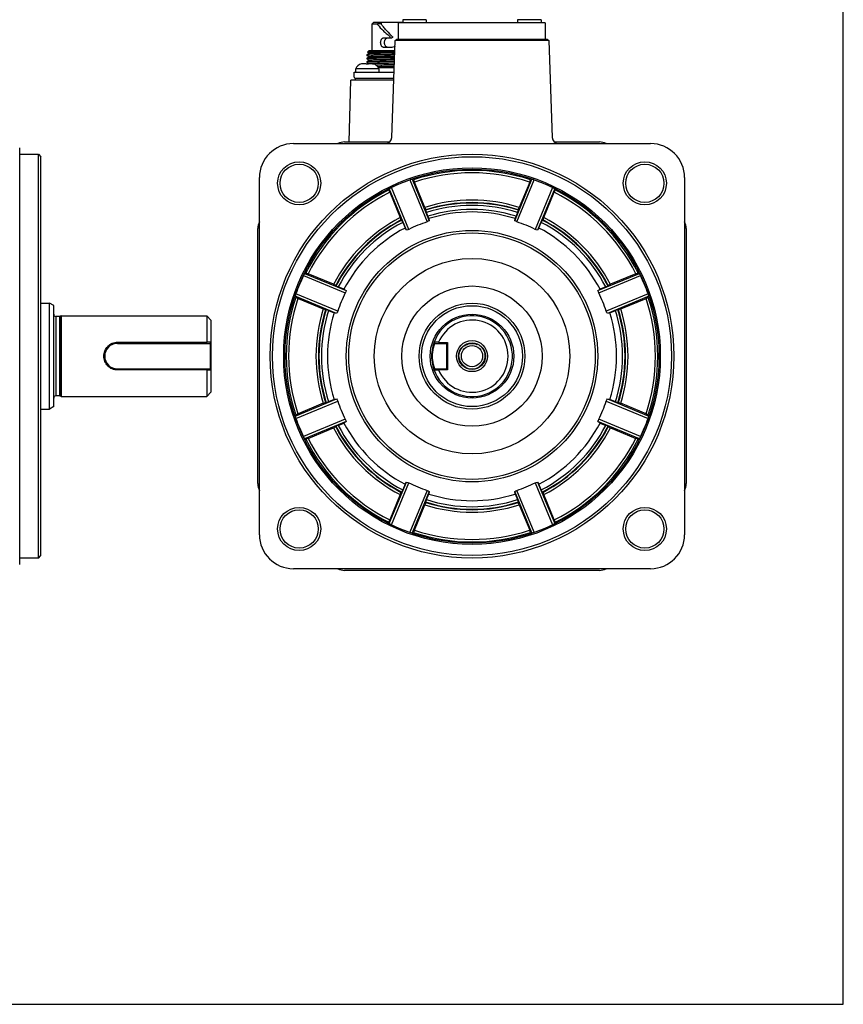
# Model space of a CAD drawing. Header units: millimetres. Extents: x 0 to 559, y 0 to 432.
# Tile 15 of 16: x 365 to 559, y 0 to 232. Entities that reach past the tile are written whole.
import ezdxf

# ---------------------------------------------------------------- set-up
doc = ezdxf.new("R2010")
doc.units = ezdxf.units.MM
doc.header["$LTSCALE"] = 30.734
doc.linetypes.add('HIDDEN', pattern=[0.2, 0.1, -0.1])
for name, color, linetype in [('ECM-B3M-C210DXF_CONTINUOUS_LINE', 7, 'CONTINUOUS'), ('ECM-B3M-XX1015S91_DXF_FORMAT', 7, 'CONTINUOUS'), ('LQM37B48FFDBDXF_CONTINUOUS_LINE', 7, 'CONTINUOUS'), ('SHAFT_B3M_F1010_DXF_HIDDEN_LINE', 7, 'CONTINUOUS'), ('SHAFT_B3M_F1DXF_CONTINUOUS_LINE', 7, 'CONTINUOUS')]:
    doc.layers.add(name, color=color, linetype=linetype)

msp = doc.modelspace()

# ---------------------------------------------------------------- linework, layer by layer
at = {"layer": 'ECM-B3M-C210DXF_CONTINUOUS_LINE', "color": 7, "linetype": 'Continuous'}
for p, q in [((454.19, 226.98), (454.19, 230.88)), ((488.69, 230.88), (454.19, 230.88)), ((455.19, 231.63), (455.19, 230.88)), ((460.69, 231.63), (455.19, 231.63)), ((460.69, 231.63), (460.69, 230.88)), ((482.19, 231.63), (482.19, 230.88)), ((487.69, 231.63), (482.19, 231.63)), ((487.69, 231.63), (487.69, 230.88)), ((488.69, 230.88), (488.69, 226.98)), ((452.6, 203.93), (453.39, 226.7)), ((453.39, 226.7), (453.69, 226.98)), ((489.51, 226.7), (453.39, 226.7)), ((489.21, 226.98), (453.69, 226.98)), ((489.21, 226.98), (489.51, 226.7)), ((489.51, 226.7), (490.31, 203.93)), ((445.46, 221.23), (445.46, 221.23)), ((446.53, 221.28), (445.96, 221.28)), ((447.69, 221.28), (447.11, 221.28)), ((448.18, 221.23), (448.18, 221.23)), ((443.96, 217.88), (443.95, 217.38)), ((444.07, 220.03), (444.07, 219.28)), ((449.57, 220.03), (444.07, 220.03)), ((446.48, 217.88), (453.09, 217.88)), ((449.57, 220.03), (449.57, 219.28)), ((442.57, 202.88), (442.95, 217.38)), ((453.07, 217.38), (442.95, 217.38)), ((429.45, 202.48), (513.45, 202.48)), ((441.45, 202.88), (452.11, 202.88)), ((490.8, 202.88), (501.45, 202.88)), ((365.04, 103.48), (365.04, 201.48)), ((365.04, 199.98), (369.46, 199.98)), ((369.46, 199.98), (370.04, 199.4)), ((369.46, 104.98), (369.46, 199.98)), ((370.04, 105.57), (370.04, 199.4)), ((421.45, 110.48), (421.45, 194.48)), ((456.8, 193.92), (460.88, 184.07)), ((457.35, 194.09), (461.4, 184.33)), ((457.65, 193.96), (457.89, 193.42)), ((460.36, 187.47), (457.89, 193.42)), ((481.51, 184.33), (485.55, 194.09)), ((482.03, 184.07), (486.11, 193.92)), ((485.02, 193.42), (482.55, 187.47)), ((485.02, 193.42), (485.25, 193.96)), ((521.45, 194.48), (521.45, 110.48)), ((452.1, 191.02), (451.89, 191.57)), ((456.05, 182.11), (452, 191.88)), ((452.1, 191.02), (454.56, 185.07)), ((456.6, 182.3), (452.52, 192.15)), ((490.39, 192.15), (486.31, 182.3)), ((490.91, 191.88), (486.86, 182.11)), ((488.35, 185.07), (490.81, 191.02)), ((491.02, 191.57), (490.81, 191.02)), ((460.36, 187.47), (460.57, 186.93)), ((460.5, 186.8), (460.57, 186.93)), ((460.5, 186.8), (460.71, 186.25)), ((461.07, 185.39), (460.71, 186.25)), ((461.07, 185.39), (461.28, 184.85)), ((481.63, 184.85), (481.83, 185.39)), ((482.19, 186.25), (481.83, 185.39)), ((482.19, 186.25), (482.4, 186.8)), ((482.34, 186.93), (482.55, 187.47)), ((482.34, 186.93), (482.4, 186.8)), ((454.8, 184.54), (454.56, 185.07)), ((454.8, 184.54), (454.93, 184.49)), ((455.17, 183.95), (454.93, 184.49)), ((455.17, 183.95), (455.72, 182.63)), ((461.28, 184.85), (461.4, 184.33)), ((481.51, 184.33), (481.63, 184.85)), ((487.19, 182.63), (487.74, 183.95)), ((487.97, 184.49), (487.74, 183.95)), ((487.97, 184.49), (488.11, 184.54)), ((488.35, 185.07), (488.11, 184.54)), ((421.06, 122.48), (421.06, 182.48)), ((456.05, 182.11), (455.72, 182.63)), ((487.19, 182.63), (486.86, 182.11)), ((521.85, 182.48), (521.85, 122.48)), ((431.79, 171.42), (441.64, 167.34)), ((432.06, 171.94), (441.83, 167.89)), ((432.37, 172.05), (432.92, 171.84)), ((438.87, 169.38), (432.92, 171.84)), ((501.08, 167.89), (510.84, 171.94)), ((501.27, 167.34), (511.11, 171.42)), ((509.99, 171.84), (504.04, 169.38)), ((509.99, 171.84), (510.54, 172.05)), ((438.87, 169.38), (439.4, 169.14)), ((439.45, 169), (439.4, 169.14)), ((503.51, 169.14), (503.46, 169)), ((503.51, 169.14), (504.04, 169.38)), ((439.87, 163.06), (430.02, 167.14)), ((439.45, 169), (439.98, 168.77)), ((441.31, 168.22), (439.98, 168.77)), ((441.31, 168.22), (441.83, 167.89)), ((501.08, 167.89), (501.59, 168.22)), ((502.92, 168.77), (501.59, 168.22)), ((502.92, 168.77), (503.46, 169)), ((512.88, 167.14), (503.04, 163.06)), ((370.04, 164.93), (372.04, 164.93)), ((373.04, 164.36), (372.04, 164.93)), ((372.04, 140.03), (372.04, 164.93)), ((439.61, 162.54), (429.84, 166.58)), ((430.52, 166.05), (429.98, 166.28)), ((430.52, 166.05), (436.47, 163.58)), ((513.06, 166.58), (503.3, 162.54)), ((506.44, 163.58), (512.39, 166.05)), ((512.93, 166.28), (512.39, 166.05)), ((373.04, 140.61), (373.04, 164.36)), ((437.01, 163.37), (436.47, 163.58)), ((437.01, 163.37), (437.14, 163.43)), ((437.69, 163.22), (437.14, 163.43)), ((437.69, 163.22), (439.02, 162.67)), ((439.61, 162.54), (439.02, 162.67)), ((503.89, 162.67), (503.3, 162.54)), ((503.89, 162.67), (505.22, 163.22)), ((505.76, 163.43), (505.22, 163.22)), ((505.76, 163.43), (505.89, 163.37)), ((506.44, 163.58), (505.89, 163.37)), ((429.84, 138.39), (439.61, 142.43)), ((430.02, 137.83), (439.87, 141.91)), ((436.47, 141.39), (430.52, 138.92)), ((436.47, 141.39), (437.01, 141.6)), ((437.14, 141.54), (437.01, 141.6)), ((437.14, 141.54), (437.69, 141.75)), ((439.02, 142.3), (437.69, 141.75)), ((439.02, 142.3), (439.61, 142.43)), ((503.04, 141.91), (512.88, 137.83)), ((503.3, 142.43), (503.89, 142.3)), ((503.3, 142.43), (513.06, 138.39)), ((505.22, 141.75), (503.89, 142.3)), ((505.22, 141.75), (505.76, 141.54)), ((505.89, 141.6), (505.76, 141.54)), ((505.89, 141.6), (506.44, 141.39)), ((512.39, 138.92), (506.44, 141.39)), ((370.04, 140.03), (372.04, 140.03)), ((373.04, 140.61), (372.04, 140.03)), ((429.98, 138.68), (430.52, 138.92)), ((441.64, 137.63), (431.79, 133.55)), ((441.83, 137.08), (432.06, 133.03)), ((439.98, 136.2), (441.31, 136.75)), ((441.83, 137.08), (441.31, 136.75)), ((510.84, 133.03), (501.08, 137.08)), ((501.59, 136.75), (501.08, 137.08)), ((511.11, 133.55), (501.27, 137.63)), ((501.59, 136.75), (502.92, 136.2)), ((512.39, 138.92), (512.93, 138.68)), ((432.92, 133.13), (438.87, 135.59)), ((439.4, 135.83), (438.87, 135.59)), ((439.4, 135.83), (439.45, 135.97)), ((439.98, 136.2), (439.45, 135.97)), ((503.46, 135.97), (502.92, 136.2)), ((503.46, 135.97), (503.51, 135.83)), ((504.04, 135.59), (503.51, 135.83)), ((504.04, 135.59), (509.99, 133.13)), ((432.92, 133.13), (432.37, 132.92)), ((510.54, 132.92), (509.99, 133.13)), ((452, 113.09), (456.05, 122.86)), ((455.72, 122.34), (456.05, 122.86)), ((486.86, 122.86), (487.19, 122.34)), ((486.86, 122.86), (490.91, 113.09)), ((452.52, 112.82), (456.6, 122.67)), ((454.93, 120.48), (454.8, 120.43)), ((454.93, 120.48), (455.17, 121.02)), ((455.72, 122.34), (455.17, 121.02)), ((460.88, 120.9), (456.8, 111.05)), ((461.4, 120.64), (457.35, 110.88)), ((461.4, 120.64), (461.26, 120.05)), ((485.55, 110.88), (481.51, 120.64)), ((481.64, 120.05), (481.51, 120.64)), ((486.11, 111.05), (482.03, 120.9)), ((486.31, 122.67), (490.39, 112.82)), ((487.74, 121.02), (487.19, 122.34)), ((487.74, 121.02), (487.97, 120.48)), ((488.11, 120.43), (487.97, 120.48)), ((454.56, 119.9), (452.1, 113.95)), ((454.56, 119.9), (454.8, 120.43)), ((460.71, 118.72), (460.5, 118.17)), ((460.57, 118.04), (460.5, 118.17)), ((460.71, 118.72), (461.26, 120.05)), ((481.64, 120.05), (482.19, 118.72)), ((482.4, 118.17), (482.19, 118.72)), ((482.4, 118.17), (482.34, 118.04)), ((488.11, 120.43), (488.35, 119.9)), ((490.81, 113.95), (488.35, 119.9)), ((457.89, 111.55), (460.36, 117.5)), ((460.57, 118.04), (460.36, 117.5)), ((482.55, 117.5), (482.34, 118.04)), ((482.55, 117.5), (485.02, 111.55)), ((451.89, 113.4), (452.1, 113.95)), ((490.81, 113.95), (491.02, 113.4)), ((457.89, 111.55), (457.65, 111.01)), ((485.25, 111.01), (485.02, 111.55)), ((369.46, 104.98), (365.04, 104.98)), ((369.46, 104.98), (370.04, 105.57)), ((513.45, 102.48), (429.45, 102.48)), ((501.45, 102.09), (441.45, 102.09))]:
    msp.add_line(p, q, dxfattribs=at)
for centre, radius in [((471.45, 152.48), 47.5), ((471.45, 152.48), 46.92), ((430.79, 193.14), 5.08), ((430.79, 193.14), 4.5), ((512.11, 193.14), 5.08), ((512.11, 193.14), 4.5), ((471.45, 152.48), 44.3), ((471.45, 152.48), 43.99), ((471.45, 152.48), 29.58), ((471.45, 152.48), 29), ((471.45, 152.48), 23), ((471.45, 152.48), 16.5), ((471.45, 152.48), 12.45), ((471.45, 152.48), 11.87), ((430.79, 111.83), 5.08), ((430.79, 111.83), 4.5), ((512.11, 111.83), 5.08), ((512.11, 111.83), 4.5)]:
    msp.add_circle(centre, radius, dxfattribs=at)
for centre, radius, start, end in [((445.93, 219.28), 2, 103.5314, 158.1807), ((445.94, 219.23), 2.06, 97.8177, 103.485), ((445.94, 219.24), 2.04, 100.9636, 103.4956), ((445.94, 219.21), 2.07, 97.8246, 100.9624), ((445.95, 219.19), 2.1, 96.2823, 97.8263), ((445.95, 219.17), 2.11, 95.4641, 96.2833), ((445.95, 219.15), 2.13, 94.1078, 95.4634), ((445.96, 219.08), 2.2, 89.9817, 94.0892), ((446.53, 221.19), 0.0904, 78.5081, 89.9872), ((446.82, 216.46), 4.74, 89.9948, 92.0436), ((446.82, 216.43), 4.77, 88.6365, 90.0013), ((446.83, 216.52), 4.68, 87.9526, 88.6367), ((447.11, 221.19), 0.0904, 90.0128, 101.4919), ((447.69, 219.08), 2.2, 85.9108, 90.0183), ((447.7, 219.15), 2.13, 84.5366, 85.8922), ((447.7, 219.17), 2.11, 83.7167, 84.5359), ((447.7, 219.19), 2.1, 82.1737, 83.7177), ((447.7, 219.21), 2.07, 79.0376, 82.1753), ((447.7, 219.23), 2.06, 76.515, 82.1823), ((447.71, 219.24), 2.04, 76.5044, 79.0364), ((447.72, 219.28), 2, 21.8193, 76.4686), ((451.1, 203.98), 1.5, 270, 358), ((491.81, 203.98), 1.5, 182, 270), ((429.45, 194.48), 8, 90, 180), ((441.45, 199.48), 3.39, 90, 117.75), ((501.45, 199.48), 3.39, 62.25, 90), ((513.45, 194.48), 8, 0, 90), ((471.45, 152.48), 43.71, 71.5951, 108.4049), ((471.45, 152.48), 43.13, 71.6703, 108.3297), ((471.45, 152.48), 43.95, 109.4812, 115.5188), ((407.84, 84.9), 119.89, 65.4526, 65.6096), ((535.06, 84.9), 119.89, 114.3904, 114.5474), ((471.45, 152.48), 43.95, 64.4812, 70.5188), ((471.45, 152.48), 43.71, 116.5951, 153.4049), ((471.45, 152.48), 43.13, 116.6703, 153.3297), ((564.22, 149.67), 119.89, 159.3904, 159.5474), ((471.45, 152.48), 43.13, 26.6703, 63.3297), ((378.68, 149.67), 119.89, 20.4526, 20.6096), ((471.45, 152.48), 43.71, 26.5951, 63.4049), ((471.45, 152.48), 36.7, 72.4016, 107.5984), ((471.45, 152.48), 36.01, 72.3019, 107.6981), ((471.45, 152.48), 36.12, 72.4572, 107.5428), ((471.45, 152.48), 35.43, 72.357, 107.643), ((471.45, 152.48), 34.5, 72.4885, 107.5115), ((471.45, 152.48), 33.92, 72.5515, 107.4485), ((424.45, 182.48), 3.39, 152.25, 180), ((471.45, 152.48), 36.7, 117.4016, 152.5984), ((471.45, 152.48), 36.12, 117.4572, 152.5428), ((471.45, 152.48), 36.01, 117.3019, 152.6981), ((471.45, 152.48), 35.43, 117.357, 152.643), ((471.45, 152.48), 33.31, 108.5155, 116.4845), ((471.45, 152.48), 33.31, 63.5155, 71.4845), ((471.45, 152.48), 35.43, 27.357, 62.6431), ((471.45, 152.48), 36.01, 27.3019, 62.6981), ((471.45, 152.48), 36.12, 27.4572, 62.5428), ((471.45, 152.48), 36.7, 27.4016, 62.5984), ((518.45, 182.48), 3.39, 0, 27.75), ((471.45, 152.48), 34, 117.5621, 152.4379), ((471.45, 152.48), 34, 27.5621, 62.4379), ((471.45, 152.48), 43.95, 154.4812, 160.5188), ((474.26, 59.72), 119.89, 110.4526, 110.6096), ((468.64, 59.72), 119.89, 69.3904, 69.5474), ((471.45, 152.48), 43.95, 19.4812, 25.5188), ((471.45, 152.48), 33.31, 153.5155, 161.4845), ((471.45, 152.48), 33.31, 18.5155, 26.4845), ((471.45, 152.48), 43.71, 161.5951, 198.4049), ((471.45, 152.48), 43.13, 161.6703, 198.3297), ((539.04, 216.09), 119.89, 204.3904, 204.5474), ((471.45, 152.48), 43.13, 341.6703, 18.3297), ((403.87, 216.09), 119.89, 335.4526, 335.6096), ((471.45, 152.48), 43.71, 341.5951, 18.4049), ((471.45, 152.48), 36.7, 162.4016, 197.5984), ((471.45, 152.48), 36.12, 162.4572, 197.5428), ((471.45, 152.48), 36.01, 162.3019, 197.6981), ((471.45, 152.48), 35.43, 162.357, 197.643), ((471.45, 152.48), 34, 162.5621, 197.4379), ((471.45, 152.48), 34, 342.5621, 17.4379), ((471.45, 152.48), 35.43, 342.357, 17.643), ((471.45, 152.48), 36.01, 342.3019, 17.6981), ((471.45, 152.48), 36.12, 342.4572, 17.5428), ((471.45, 152.48), 36.7, 342.4016, 17.5984), ((471.45, 152.48), 33.31, 198.5155, 206.4845), ((471.45, 152.48), 33.31, 333.5155, 341.4845), ((539.04, 88.87), 119.89, 155.4526, 155.6096), ((471.45, 152.48), 43.95, 199.4812, 205.5188), ((471.45, 152.48), 34, 207.5621, 242.4379), ((471.45, 152.48), 34, 297.5621, 332.4379), ((471.45, 152.48), 43.95, 334.4812, 340.5188), ((403.87, 88.87), 119.89, 24.3904, 24.5474), ((471.45, 152.48), 36.7, 207.4016, 242.5984), ((471.45, 152.48), 36.12, 207.4572, 242.5428), ((471.45, 152.48), 36.01, 207.3019, 242.6981), ((471.45, 152.48), 35.43, 207.357, 242.643), ((471.45, 152.48), 35.43, 297.357, 332.643), ((471.45, 152.48), 36.01, 297.3019, 332.6981), ((471.45, 152.48), 36.12, 297.4572, 332.5428), ((471.45, 152.48), 36.7, 297.4016, 332.5984), ((474.26, 245.25), 119.89, 249.3904, 249.5474), ((471.45, 152.48), 43.71, 206.5951, 243.4049), ((471.45, 152.48), 43.13, 206.6703, 243.3297), ((471.45, 152.48), 43.13, 296.6703, 333.3297), ((471.45, 152.48), 43.71, 296.5951, 333.4049), ((468.64, 245.25), 119.89, 290.4526, 290.6096), ((424.45, 122.48), 3.39, 180, 207.75), ((471.45, 152.48), 33.31, 243.5155, 251.4845), ((471.45, 152.48), 33.31, 288.5155, 296.4845), ((518.45, 122.48), 3.39, 332.25, 360), ((471.45, 152.48), 36.01, 252.3019, 287.6981), ((471.45, 152.48), 35.43, 252.357, 287.643), ((471.45, 152.48), 34, 252.5621, 287.4379), ((471.45, 152.48), 36.7, 252.4016, 287.5984), ((471.45, 152.48), 36.12, 252.4572, 287.5428), ((564.22, 155.3), 119.89, 200.4526, 200.6096), ((471.45, 152.48), 43.95, 244.4812, 250.5188), ((471.45, 152.48), 43.13, 251.6703, 288.3297), ((471.45, 152.48), 43.95, 289.4812, 295.5188), ((378.68, 155.3), 119.89, 339.3904, 339.5474), ((429.45, 110.48), 8, 180, 270), ((407.84, 220.07), 119.89, 294.3904, 294.5474), ((471.45, 152.48), 43.71, 251.5951, 288.4049), ((535.06, 220.07), 119.89, 245.4526, 245.6096), ((513.45, 110.48), 8, 270, 360), ((441.45, 105.48), 3.39, 242.25, 270), ((501.45, 105.48), 3.39, 270, 297.75)]:
    msp.add_arc(centre, radius, start, end, dxfattribs=at)
for centre, major_axis, ratio, start_param, end_param in [((470.42, 152.05), (40.68, 16.85), 0.999675, 1.479371, 1.492649), ((472.49, 152.05), (40.68, -16.85), 0.999675, 1.648943, 1.662222), ((472.49, 152.91), (40.68, 16.85), 0.999675, 1.648943, 1.662222), ((470.42, 152.91), (40.68, -16.85), 0.999675, 1.479371, 1.492649), ((476.12, 154.42), (31.15, 12.9), 0.988706, 1.634791, 1.652116), ((466.78, 154.42), (31.15, -12.9), 0.988706, 1.489477, 1.506801), ((466.78, 150.55), (31.15, 12.9), 0.988706, 1.489477, 1.506801), ((476.12, 150.55), (31.15, -12.9), 0.988706, 1.634791, 1.652116), ((471.02, 151.45), (16.85, 40.68), 0.999675, 1.479371, 1.492649), ((471.88, 151.45), (-16.85, 40.68), 0.999675, -1.492649, -1.479371), ((471.88, 153.52), (16.85, 40.68), 0.999675, -4.634242, -4.620964), ((473.39, 157.15), (12.9, 31.15), 0.988706, -4.648394, -4.631069), ((469.52, 157.15), (-12.9, 31.15), 0.988706, -1.652116, -1.634791), ((471.02, 153.52), (-16.85, 40.68), 0.999675, -1.662222, -1.648943), ((469.52, 147.82), (12.9, 31.15), 0.988706, 1.489477, 1.506801), ((473.39, 147.82), (-12.9, 31.15), 0.988706, -1.506801, -1.489477), ((469.52, 157.15), (-12.9, 31.15), 0.988706, -4.648394, -4.631069), ((473.39, 157.15), (12.9, 31.15), 0.988706, -1.652116, -1.634791), ((471.88, 151.45), (-16.85, 40.68), 0.999675, 1.479371, 1.492649), ((473.39, 147.82), (-12.9, 31.15), 0.988706, 1.489477, 1.506801), ((469.52, 147.82), (12.9, 31.15), 0.988706, -1.506801, -1.489477), ((471.02, 151.45), (16.85, 40.68), 0.999675, -1.492649, -1.479371), ((471.02, 153.52), (-16.85, 40.68), 0.999675, -4.634242, -4.620964), ((471.88, 153.52), (16.85, 40.68), 0.999675, -1.662222, -1.648943), ((466.78, 154.42), (31.15, -12.9), 0.988706, -1.506801, -1.489477), ((476.12, 154.42), (31.15, 12.9), 0.988706, -1.652116, -1.634791), ((476.12, 150.55), (31.15, -12.9), 0.988706, -1.652116, -1.634791), ((466.78, 150.55), (31.15, 12.9), 0.988706, -1.506801, -1.489477), ((472.49, 152.05), (40.68, -16.85), 0.999675, -1.662222, -1.648943), ((470.42, 152.05), (40.68, 16.85), 0.999675, -1.492649, -1.479371), ((470.42, 152.91), (40.68, -16.85), 0.999675, -1.492649, -1.479371), ((472.49, 152.91), (40.68, 16.85), 0.999675, -1.662222, -1.648943)]:
    msp.add_ellipse(centre, major_axis=major_axis, ratio=ratio, start_param=start_param, end_param=end_param, dxfattribs=at)
for points, knots in [([(446.53, 221.28), (446.54, 221.28), (446.6, 221.27), (446.63, 221.23), (446.65, 221.19)], [0, 0, 0, 0, 0.198646, 1, 1, 1, 1]), ([(446.99, 221.19), (447, 221.2), (447.03, 221.24), (447.06, 221.28), (447.1, 221.28)], [0, 0, 0, 0, 0.31683, 1, 1, 1, 1])]:
    msp.add_open_spline(points, degree=3, knots=knots, dxfattribs=at)
msp.add_open_spline([(447.11, 221.28), (447.1, 221.28), (447.09, 221.28), (447.08, 221.28)], degree=3, dxfattribs=at)
at = {"layer": 'ECM-B3M-XX1015S91_DXF_FORMAT', "color": 7, "linetype": 'Continuous'}
for p, q in [((558.8, 0), (558.8, 431.8)), ((0, 0), (558.8, 0))]:
    msp.add_line(p, q, dxfattribs=at)
at = {"layer": 'LQM37B48FFDBDXF_CONTINUOUS_LINE', "color": 7, "linetype": 'Continuous'}
for p, q in [((447.85, 230.58), (448.25, 230.98)), ((447.85, 230.58), (447.85, 224.28)), ((449.23, 230.58), (447.85, 230.58)), ((455.19, 230.98), (448.25, 230.98)), ((449.3, 230.69), (449.55, 230.98)), ((450.13, 230.69), (449.3, 230.69)), ((450.13, 230.69), (450.13, 230.98)), ((454.84, 230.98), (454.83, 230.88)), ((450.81, 227.38), (452.58, 227.38)), ((452.18, 227.55), (452.18, 227.57)), ((452.74, 227.55), (452.74, 227.57)), ((452.33, 225.08), (450.81, 225.08)), ((446.7, 223.32), (446.71, 223.33)), ((446.7, 223.32), (446.7, 223.25)), ((446.7, 223.25), (446.71, 223.24)), ((446.7, 222.52), (446.71, 222.53)), ((446.7, 222.52), (446.7, 222.44)), ((446.7, 222.44), (446.71, 222.44)), ((447.21, 223.62), (446.71, 223.33)), ((446.71, 223.24), (447.2, 222.96)), ((447.2, 222.81), (446.71, 222.53)), ((446.71, 222.44), (447.21, 222.15)), ((447.2, 224.28), (446.87, 223.95)), ((446.87, 223.95), (447.2, 223.76)), ((453.31, 224.28), (447.2, 224.28)), ((447.2, 223.76), (447.2, 223.61)), ((447.2, 223.76), (447.2, 223.76)), ((447.2, 223.76), (447.2, 223.76)), ((447.2, 222.96), (447.2, 222.82)), ((446.7, 221.72), (446.71, 221.73)), ((446.7, 221.72), (446.7, 221.65)), ((446.7, 221.65), (446.71, 221.64)), ((447.21, 222.02), (446.71, 221.73)), ((446.71, 221.64), (447.2, 221.36)), ((447.2, 222.16), (447.2, 222.01)), ((447.21, 222.02), (447.2, 222.01)), ((447.2, 221.36), (447.2, 221.28)), ((448.02, 221.27), (448.31, 221.28)), ((453.17, 220.28), (449.45, 220.28)), ((450.15, 220.44), (450.15, 220.43)), ((451.1, 220.44), (451.1, 220.45)), ((451.37, 220.45), (451.37, 220.45)), ((451.97, 220.46), (451.97, 220.46)), ((443.75, 218.08), (443.75, 219.28)), ((443.75, 219.28), (453.13, 219.28)), ((443.95, 217.88), (453.09, 217.88))]:
    msp.add_line(p, q, dxfattribs=at)
for centre, radius, start, end in [((469.23, 245.17), 24.06, 222.275, 226.5642), ((450.34, 155.47), 65.84, 91.7615, 92.0127), ((465.12, -543.1), 765.37, 90.8898, 91.08709), ((443.95, 218.08), 0.2, 180, 270)]:
    msp.add_arc(centre, radius, start, end, dxfattribs=at)
for points, knots in [([(449.23, 230.58), (449.23, 230.59), (449.26, 230.63), (449.28, 230.66), (449.3, 230.69)], [0, 0, 0, 0, 0.237525, 1, 1, 1, 1]), ([(449.29, 230.45), (449.28, 230.46), (449.25, 230.5), (449.24, 230.55), (449.23, 230.58)], [0, 0, 0, 0, 0.228518, 1, 1, 1, 1]), ([(449.29, 230.45), (449.66, 229.95), (450.32, 229.24), (451.3, 228.36), (451.84, 227.93), (452.12, 227.71)], [0, 0, 0, 0, 0.474903, 0.73147, 1, 1, 1, 1]), ([(450.2, 230.45), (450.17, 230.48), (450.14, 230.56), (450.13, 230.64), (450.13, 230.69)], [0, 0, 0, 0, 0.466171, 1, 1, 1, 1]), ([(451.42, 228.99), (451.2, 229.23), (450.78, 229.71), (450.38, 230.21), (450.2, 230.45)], [0, 0, 0, 0, 0.517082, 1, 1, 1, 1]), ([(450.81, 225.08), (450.75, 225.08), (450.63, 225.1), (450.46, 225.17), (450.31, 225.28), (450.18, 225.42), (450.08, 225.6), (449.98, 225.87), (449.93, 226.23), (449.98, 226.6), (450.08, 226.87), (450.18, 227.05), (450.31, 227.19), (450.46, 227.3), (450.63, 227.37), (450.75, 227.38), (450.81, 227.38)], [0, 0, 0, 0, 0.055771, 0.111735, 0.169285, 0.229564, 0.293208, 0.360059, 0.499983, 0.639903, 0.706765, 0.770426, 0.830713, 0.88826, 0.944229, 1, 1, 1, 1]), ([(451.78, 225.08), (451.72, 225.08), (451.59, 225.1), (451.42, 225.17), (451.26, 225.27), (451.12, 225.42), (451.02, 225.59), (450.91, 225.86), (450.86, 226.23), (450.91, 226.61), (451.02, 226.88), (451.12, 227.05), (451.26, 227.2), (451.42, 227.3), (451.59, 227.37), (451.72, 227.38), (451.78, 227.38)], [0, 0, 0, 0, 0.057247, 0.11429, 0.172356, 0.232641, 0.295832, 0.361948, 0.50002, 0.638046, 0.70417, 0.767373, 0.827641, 0.885711, 0.942755, 1, 1, 1, 1]), ([(452.03, 227.38), (452.05, 227.38), (452.09, 227.39), (452.14, 227.43), (452.18, 227.49), (452.18, 227.53), (452.18, 227.55)], [0, 0, 0, 0, 0.236778, 0.481965, 0.737583, 1, 1, 1, 1]), ([(452.18, 227.57), (452.18, 227.6), (452.17, 227.65), (452.14, 227.69), (452.12, 227.71)], [0, 0, 0, 0, 0.509317, 1, 1, 1, 1]), ([(452.74, 227.55), (452.74, 227.53), (452.73, 227.49), (452.69, 227.43), (452.64, 227.39), (452.6, 227.38), (452.58, 227.38)], [0, 0, 0, 0, 0.261846, 0.517194, 0.762629, 1, 1, 1, 1]), ([(452.68, 227.7), (452.7, 227.68), (452.73, 227.64), (452.74, 227.59), (452.74, 227.57)], [0, 0, 0, 0, 0.492602, 1, 1, 1, 1]), ([(453.35, 225.33), (453.19, 225.26), (452.86, 225.13), (452.5, 225.08), (452.33, 225.08)], [0, 0, 0, 0, 0.507741, 1, 1, 1, 1]), ([(453.28, 223.41), (452.82, 223.41), (451.95, 223.39), (450.88, 223.38), (450.08, 223.36), (449.53, 223.35), (449.02, 223.34), (448.55, 223.33), (448.14, 223.32), (447.77, 223.31), (447.45, 223.3), (447.23, 223.29), (447.07, 223.28), (446.97, 223.28), (446.89, 223.27), (446.83, 223.27), (446.77, 223.26), (446.74, 223.26), (446.72, 223.25), (446.71, 223.25), (446.7, 223.25), (446.7, 223.25)], [0, 0, 0, 0, 0.207034, 0.399475, 0.488572, 0.572101, 0.649496, 0.720229, 0.783823, 0.839844, 0.887915, 0.927708, 0.944416, 0.958958, 0.971312, 0.981461, 0.989387, 0.995086, 0.998571, 0.99951, 1, 1, 1, 1]), ([(453.25, 222.61), (452.8, 222.61), (451.92, 222.59), (450.86, 222.58), (450.06, 222.56), (449.51, 222.55), (449.01, 222.54), (448.55, 222.53), (448.13, 222.52), (447.76, 222.51), (447.45, 222.5), (447.22, 222.49), (447.07, 222.48), (446.97, 222.48), (446.89, 222.47), (446.83, 222.47), (446.77, 222.46), (446.74, 222.46), (446.72, 222.45), (446.71, 222.45), (446.7, 222.45), (446.7, 222.45)], [0, 0, 0, 0, 0.207171, 0.399663, 0.488762, 0.572281, 0.649658, 0.720366, 0.783931, 0.839923, 0.887964, 0.927732, 0.944428, 0.958958, 0.971304, 0.981446, 0.989369, 0.99507, 0.998562, 0.999506, 1, 1, 1, 1]), ([(446.71, 223.33), (446.71, 223.33), (446.72, 223.33), (446.72, 223.33), (446.73, 223.33)], [0, 0, 0, 0, 0.385358, 1, 1, 1, 1]), ([(446.71, 222.53), (446.71, 222.53), (446.72, 222.53), (446.72, 222.53), (446.73, 222.53)], [0, 0, 0, 0, 0.38558, 1, 1, 1, 1]), ([(446.73, 223.33), (446.75, 223.34), (446.82, 223.34), (446.95, 223.35), (447.13, 223.36), (447.36, 223.37), (447.64, 223.38), (448.11, 223.4), (448.8, 223.41), (449.74, 223.43), (450.83, 223.45), (452.02, 223.47), (452.85, 223.49), (453.28, 223.49)], [0, 0, 0, 0, 0.011875, 0.031702, 0.059374, 0.094738, 0.137575, 0.187635, 0.308166, 0.453424, 0.619899, 0.80357, 1, 1, 1, 1]), ([(446.73, 222.53), (446.75, 222.54), (446.82, 222.54), (446.95, 222.55), (447.13, 222.56), (447.36, 222.57), (447.64, 222.58), (448.1, 222.6), (448.79, 222.61), (449.73, 222.63), (450.81, 222.65), (452, 222.67), (452.82, 222.68), (453.25, 222.69)], [0, 0, 0, 0, 0.011875, 0.031693, 0.059352, 0.094696, 0.137511, 0.187546, 0.308027, 0.453249, 0.619721, 0.803444, 1, 1, 1, 1]), ([(446.9, 223.96), (446.9, 223.96), (446.89, 223.96), (446.88, 223.96), (446.88, 223.95), (446.87, 223.95), (446.87, 223.95)], [0, 0, 0, 0, 0.400069, 0.699077, 0.897963, 1, 1, 1, 1]), ([(446.87, 223.95), (446.87, 223.95), (446.87, 223.95), (446.87, 223.95), (446.87, 223.95), (446.88, 223.95)], [0, 0, 0, 0, 0.234317, 0.390153, 1, 1, 1, 1]), ([(446.88, 223.95), (446.88, 223.95), (446.89, 223.95), (446.9, 223.95), (446.9, 223.96)], [0, 0, 0, 0, 0.163084, 1, 1, 1, 1]), ([(453.3, 224.06), (452.88, 224.06), (452.08, 224.05), (450.92, 224.03), (449.87, 224.02), (448.95, 224.01), (448.27, 224), (447.82, 223.99), (447.54, 223.98), (447.31, 223.98), (447.13, 223.97), (447, 223.96), (446.93, 223.96), (446.9, 223.96)], [0, 0, 0, 0, 0.195226, 0.377973, 0.54356, 0.688198, 0.808765, 0.859129, 0.902451, 0.938436, 0.966813, 0.987354, 1, 1, 1, 1]), ([(446.9, 223.96), (446.93, 223.96), (447, 223.96), (447.13, 223.97), (447.32, 223.98), (447.66, 223.98), (448.19, 223.99), (448.96, 224), (449.87, 224.02), (450.92, 224.03), (452.08, 224.04), (452.88, 224.05), (453.3, 224.05)], [0, 0, 0, 0, 0.012847, 0.033577, 0.062145, 0.098317, 0.192274, 0.31284, 0.457261, 0.622585, 0.805088, 1, 1, 1, 1]), ([(447.2, 223.76), (447.2, 223.76), (447.21, 223.76), (447.22, 223.77), (447.23, 223.77)], [0, 0, 0, 0, 0.294403, 1, 1, 1, 1]), ([(447.2, 222.96), (447.2, 222.96), (447.21, 222.96), (447.22, 222.97), (447.23, 222.97)], [0, 0, 0, 0, 0.294406, 1, 1, 1, 1]), ([(447.25, 223.63), (447.24, 223.62), (447.23, 223.62), (447.21, 223.62), (447.21, 223.62)], [0, 0, 0, 0, 0.643312, 1, 1, 1, 1]), ([(447.23, 223.77), (447.25, 223.77), (447.31, 223.78), (447.43, 223.79), (447.6, 223.8), (447.81, 223.81), (448.07, 223.82), (448.38, 223.83), (448.72, 223.84), (449.26, 223.85), (450.02, 223.87), (451.02, 223.89), (452.13, 223.9), (452.9, 223.92), (453.29, 223.92)], [0, 0, 0, 0, 0.011916, 0.031743, 0.059384, 0.094689, 0.137448, 0.187415, 0.244291, 0.307744, 0.452838, 0.61927, 0.803105, 1, 1, 1, 1]), ([(447.23, 222.97), (447.25, 222.97), (447.31, 222.98), (447.43, 222.99), (447.6, 223), (447.81, 223.01), (448.07, 223.02), (448.5, 223.03), (449.13, 223.05), (450, 223.07), (451, 223.09), (452.1, 223.1), (452.87, 223.12), (453.27, 223.12)], [0, 0, 0, 0, 0.011928, 0.031759, 0.059395, 0.094688, 0.137429, 0.187374, 0.307652, 0.452704, 0.619121, 0.802993, 1, 1, 1, 1]), ([(453.26, 222.98), (452.87, 222.97), (452.1, 222.96), (451, 222.94), (450, 222.92), (449.13, 222.9), (448.5, 222.88), (448.07, 222.87), (447.81, 222.86), (447.6, 222.85), (447.43, 222.84), (447.31, 222.83), (447.25, 222.83), (447.23, 222.82)], [0, 0, 0, 0, 0.197012, 0.380879, 0.547284, 0.692324, 0.812595, 0.862538, 0.90528, 0.940577, 0.96822, 0.98806, 1, 1, 1, 1]), ([(447.24, 222.83), (447.26, 222.83), (447.33, 222.84), (447.45, 222.85), (447.62, 222.86), (447.83, 222.87), (448.08, 222.88), (448.51, 222.89), (449.14, 222.9), (450, 222.92), (451, 222.94), (452.1, 222.97), (452.87, 222.98), (453.26, 222.99)], [0, 0, 0, 0, 0.012567, 0.032781, 0.060513, 0.095604, 0.13791, 0.187281, 0.306482, 0.451446, 0.618553, 0.802926, 1, 1, 1, 1]), ([(453.29, 223.78), (452.9, 223.77), (452.15, 223.76), (451.07, 223.74), (450.09, 223.72), (449.23, 223.7), (448.59, 223.69), (448.16, 223.67), (447.89, 223.67), (447.67, 223.66), (447.49, 223.65), (447.36, 223.64), (447.28, 223.63), (447.25, 223.63)], [0, 0, 0, 0, 0.192436, 0.372581, 0.536413, 0.680274, 0.800954, 0.851738, 0.895762, 0.932783, 0.962596, 0.98504, 1, 1, 1, 1]), ([(453.22, 221.81), (452.77, 221.81), (451.9, 221.79), (450.84, 221.78), (450.04, 221.76), (449.5, 221.75), (449, 221.74), (448.54, 221.73), (448.12, 221.72), (447.76, 221.71), (447.45, 221.7), (447.22, 221.69), (447.07, 221.68), (446.97, 221.68), (446.89, 221.67), (446.83, 221.67), (446.77, 221.66), (446.74, 221.66), (446.72, 221.65), (446.71, 221.65), (446.7, 221.65), (446.7, 221.65)], [0, 0, 0, 0, 0.207315, 0.399867, 0.488973, 0.572485, 0.649847, 0.720533, 0.784073, 0.840037, 0.888052, 0.927795, 0.944481, 0.959002, 0.971339, 0.981474, 0.98939, 0.995083, 0.998567, 0.999508, 1, 1, 1, 1]), ([(446.71, 221.73), (446.71, 221.73), (446.72, 221.73), (446.72, 221.73), (446.73, 221.73)], [0, 0, 0, 0, 0.385496, 1, 1, 1, 1]), ([(446.73, 221.73), (446.75, 221.74), (446.82, 221.74), (446.95, 221.75), (447.13, 221.76), (447.36, 221.77), (447.63, 221.78), (448.1, 221.8), (448.78, 221.81), (449.72, 221.83), (450.79, 221.85), (451.97, 221.87), (452.8, 221.88), (453.22, 221.89)], [0, 0, 0, 0, 0.011883, 0.031704, 0.059356, 0.094689, 0.137486, 0.187499, 0.307932, 0.453114, 0.619574, 0.803334, 1, 1, 1, 1]), ([(447.2, 222.16), (447.2, 222.16), (447.21, 222.16), (447.21, 222.16), (447.23, 222.17), (447.27, 222.17), (447.32, 222.18), (447.38, 222.18), (447.45, 222.19), (447.54, 222.19), (447.68, 222.2), (447.89, 222.21), (448.18, 222.22), (448.52, 222.23), (448.9, 222.24), (449.32, 222.25), (449.79, 222.26), (450.29, 222.27), (451.03, 222.29), (452.01, 222.3), (452.82, 222.32), (453.24, 222.32)], [0, 0, 0, 0, 0.000514, 0.001462, 0.004947, 0.01063, 0.018528, 0.028635, 0.04094, 0.055423, 0.072063, 0.111704, 0.159607, 0.215455, 0.278882, 0.349471, 0.426759, 0.510236, 0.599353, 0.792124, 1, 1, 1, 1]), ([(447.2, 221.36), (447.2, 221.36), (447.21, 221.36), (447.22, 221.37), (447.23, 221.37)], [0, 0, 0, 0, 0.293987, 1, 1, 1, 1]), ([(447.23, 222.02), (447.22, 222.02), (447.22, 222.02), (447.21, 222.02), (447.21, 222.02)], [0, 0, 0, 0, 0.333433, 1, 1, 1, 1]), ([(450.6, 222.13), (450.37, 222.13), (449.93, 222.12), (449.3, 222.11), (448.75, 222.09), (448.28, 222.08), (447.89, 222.07), (447.61, 222.05), (447.44, 222.04), (447.35, 222.04), (447.28, 222.03), (447.24, 222.03), (447.23, 222.02)], [0, 0, 0, 0, 0.205208, 0.391177, 0.555729, 0.696935, 0.813153, 0.903037, 0.937762, 0.965546, 0.986305, 1, 1, 1, 1]), ([(447.23, 221.37), (447.24, 221.37), (447.27, 221.37), (447.35, 221.38), (447.49, 221.39), (447.71, 221.4), (447.87, 221.41), (447.97, 221.41)], [0, 0, 0, 0, 0.048978, 0.119975, 0.327717, 0.621819, 1, 1, 1, 1]), ([(447.97, 221.41), (448.27, 221.42), (448.98, 221.44), (450.18, 221.47), (451.62, 221.5), (452.66, 221.51), (453.21, 221.52)], [0, 0, 0, 0, 0.174317, 0.406615, 0.686155, 1, 1, 1, 1]), ([(453.21, 221.38), (452.27, 221.36), (450.94, 221.34), (449.31, 221.31), (448.62, 221.29), (448.31, 221.28)], [0, 0, 0, 0, 0.575768, 0.811353, 1, 1, 1, 1]), ([(448.71, 221.01), (449.38, 221.03), (450.88, 221.05), (452.37, 221.08), (453.2, 221.09)], [0, 0, 0, 0, 0.450009, 1, 1, 1, 1]), ([(453.19, 221.01), (452.78, 221.01), (451.81, 220.99), (450.36, 220.97), (449.32, 220.95), (448.84, 220.94)], [0, 0, 0, 0, 0.282349, 0.670747, 1, 1, 1, 1]), ([(449.17, 220.65), (449.46, 220.65), (450.79, 220.68), (452.13, 220.7), (453.18, 220.72)], [0, 0, 0, 0, 0.211693, 1, 1, 1, 1]), ([(453.18, 220.58), (452.47, 220.57), (451.18, 220.54), (449.88, 220.52), (449.29, 220.5)], [0, 0, 0, 0, 0.544547, 1, 1, 1, 1]), ([(449.35, 220.42), (449.93, 220.43), (451.21, 220.44), (452.48, 220.46), (453.17, 220.47)], [0, 0, 0, 0, 0.45833, 1, 1, 1, 1]), ([(453.17, 220.47), (452.82, 220.47), (451.54, 220.46), (450.27, 220.44), (449.35, 220.43)], [0, 0, 0, 0, 0.278959, 1, 1, 1, 1])]:
    msp.add_open_spline(points, degree=3, knots=knots, dxfattribs=at)
at = {"layer": 'SHAFT_B3M_F1010_DXF_HIDDEN_LINE', "color": 8, "linetype": 'HIDDEN'}
msp.add_circle((471.45, 152.48), 3, dxfattribs=at)
at = {"layer": 'SHAFT_B3M_F1DXF_CONTINUOUS_LINE', "color": 7, "linetype": 'Continuous'}
for p, q in [((374.39, 161.83), (373.54, 161.83)), ((374.84, 161.98), (374.58, 161.87)), ((374.84, 161.98), (409.04, 161.98)), ((374.84, 161.98), (374.84, 142.98)), ((410.04, 160.98), (409.04, 161.98)), ((409.04, 161.98), (409.04, 155.75)), ((410.04, 160.98), (410.04, 143.98)), ((388.04, 155.75), (409.04, 155.75)), ((388.04, 155.48), (409.84, 155.48)), ((409.06, 155.73), (408.96, 155.48)), ((409.04, 155.75), (409.06, 155.73)), ((409.81, 155.74), (409.06, 155.73)), ((410.04, 155.74), (409.81, 155.74)), ((409.84, 155.48), (410.04, 155.68)), ((409.84, 155.48), (409.84, 149.48)), ((462.53, 155.75), (462.72, 155.48)), ((462.82, 155.73), (462.55, 155.73)), ((462.72, 155.48), (465.45, 155.48)), ((463.6, 155.74), (462.82, 155.73)), ((463.6, 155.74), (463.66, 155.68)), ((463.66, 155.68), (465.65, 155.68)), ((465.45, 155.48), (465.65, 155.68)), ((465.45, 155.48), (465.45, 149.48)), ((465.65, 155.68), (465.65, 149.28)), ((388.04, 149.48), (409.84, 149.48)), ((409.04, 149.22), (388.04, 149.22)), ((408.96, 149.48), (409.06, 149.24)), ((409.06, 149.24), (409.04, 149.22)), ((409.04, 149.22), (409.04, 142.98)), ((409.06, 149.24), (409.81, 149.23)), ((409.81, 149.23), (410.04, 149.23)), ((410.04, 149.28), (409.84, 149.48)), ((462.72, 149.48), (462.53, 149.22)), ((462.55, 149.24), (462.82, 149.23)), ((462.72, 149.48), (465.45, 149.48)), ((462.82, 149.23), (463.6, 149.23)), ((463.66, 149.28), (463.6, 149.23)), ((465.65, 149.28), (463.66, 149.28)), ((465.45, 149.48), (465.65, 149.28)), ((410.04, 143.98), (409.04, 142.98)), ((374.39, 143.13), (373.54, 143.13)), ((374.84, 142.98), (374.58, 143.1)), ((374.84, 142.98), (409.04, 142.98))]:
    msp.add_line(p, q, dxfattribs=at)
at = {"layer": 'SHAFT_B3M_F1DXF_CONTINUOUS_LINE', "color": 9, "linetype": 'Continuous'}
for p, q in [((373.54, 161.83), (373.54, 143.13)), ((374.39, 161.83), (374.39, 143.13)), ((374.58, 161.87), (374.58, 143.1)), ((388.04, 155.75), (388.04, 155.48)), ((388.04, 149.22), (388.04, 149.48))]:
    msp.add_line(p, q, dxfattribs=at)
at = {"layer": 'SHAFT_B3M_F1DXF_CONTINUOUS_LINE', "color": 7, "linetype": 'Continuous'}
for radius in [9.85, 3.65, 3.15, 3.1, 2.5]:
    msp.add_circle((471.45, 152.48), radius, dxfattribs=at)
for centre, radius, start, end in [((373.54, 162.33), 0.5, 180, 270), ((374.39, 162.33), 0.5, 270, 293), ((471.45, 152.48), 9.5, 159.9261, 159.874), ((471.45, 152.48), 8.5, 202.5097, 157.4903), ((388.04, 152.48), 3, 90, 270), ((489.26, 156.43), 25.61, 181.6635, 182.1111), ((489.26, 148.54), 25.61, 177.8917, 178.3394), ((373.54, 142.63), 0.5, 90, 180), ((374.39, 142.63), 0.5, 67, 90)]:
    msp.add_arc(centre, radius, start, end, dxfattribs=at)
for points, knots in [([(388.04, 149.22), (387.83, 149.22), (387.41, 149.26), (386.8, 149.45), (386.24, 149.76), (385.59, 150.31), (385.01, 151.21), (384.76, 152.48), (385.01, 153.76), (385.59, 154.66), (386.24, 155.21), (386.98, 155.62), (387.62, 155.75), (388.04, 155.75)], [0, 0, 0, 0, 0.063121, 0.125961, 0.188419, 0.250641, 0.374858, 0.500318, 0.625782, 0.749996, 0.812226, 0.874672, 1, 1, 1, 1]), ([(462.72, 149.48), (462.72, 149.48), (462.72, 149.49), (462.72, 149.5), (462.71, 149.52), (462.7, 149.55), (462.69, 149.58), (462.66, 149.64), (462.63, 149.72), (462.59, 149.85), (462.54, 150), (462.49, 150.17), (462.43, 150.37), (462.38, 150.58), (462.3, 150.91), (462.23, 151.34), (462.17, 151.9), (462.15, 152.48), (462.17, 153.07), (462.23, 153.63), (462.3, 154.06), (462.38, 154.38), (462.43, 154.6), (462.48, 154.8), (462.54, 154.97), (462.59, 155.12), (462.63, 155.25), (462.66, 155.33), (462.68, 155.39), (462.7, 155.42), (462.71, 155.45), (462.72, 155.47), (462.72, 155.48), (462.72, 155.48), (462.72, 155.48)], [0, 0, 0, 0, 0.000644, 0.002569, 0.005763, 0.010212, 0.015903, 0.022812, 0.040139, 0.061891, 0.08776, 0.11743, 0.150584, 0.186895, 0.226034, 0.311431, 0.40387, 0.499994, 0.596117, 0.688559, 0.773958, 0.813095, 0.849405, 0.882565, 0.912246, 0.938121, 0.959857, 0.97716, 0.984063, 0.989755, 0.994212, 0.997417, 0.999353, 1, 1, 1, 1])]:
    msp.add_open_spline(points, degree=3, knots=knots, dxfattribs=at)

doc.saveas('drawing.dxf')
